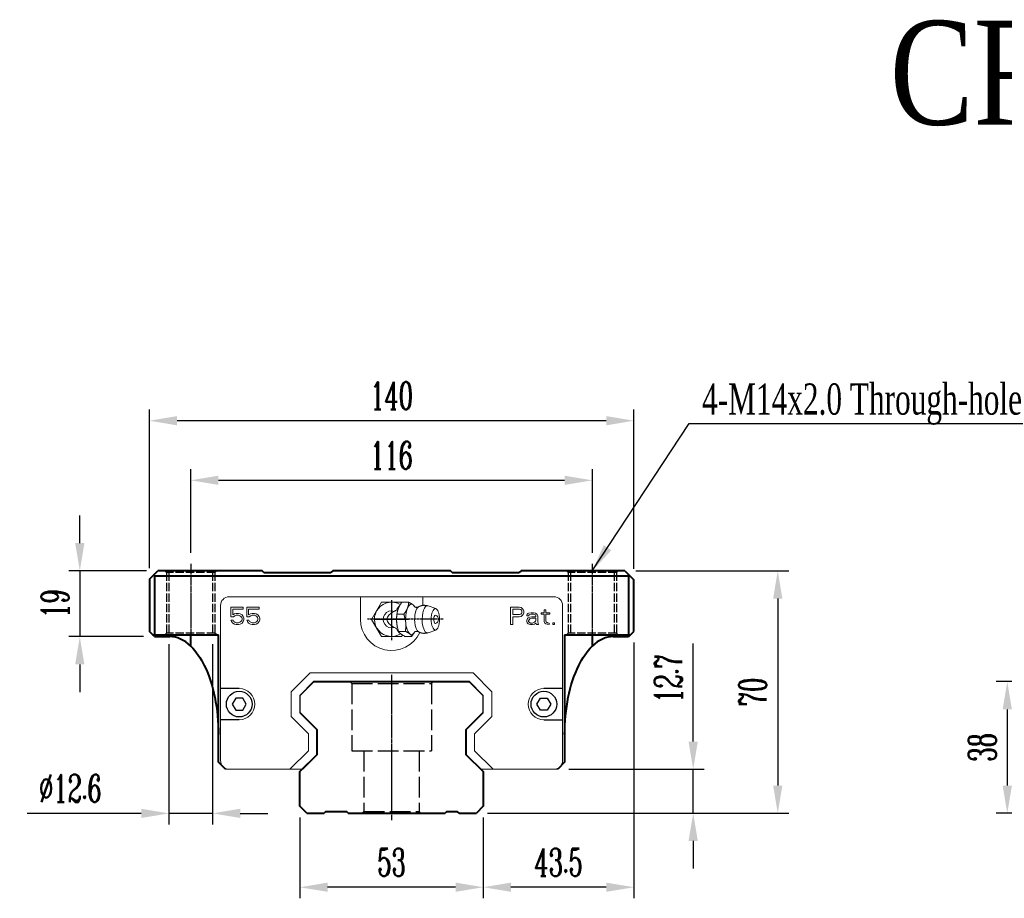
# Model space of a CAD drawing. Extents: x 43 to 781, y 237 to 491.
# Tile 1 of 2: x 43 to 327, y 237 to 491. Entities that reach past the tile are written whole.
import ezdxf

# ---------------------------------------------------------------- set-up
doc = ezdxf.new("R2010")
doc.units = 0
doc.header["$MEASUREMENT"] = 0
doc.header["$PDMODE"] = 2
doc.linetypes.add('ACAD_ISO02W100', pattern=[15, 12, -3])
doc.linetypes.add('CENTER', pattern=[0.95, 0.625, -0.125, 0.075, -0.125])
doc.layers.get('0').update_dxf_attribs({"linetype": 'CONTINUOUS'})
doc.layers.get('DEFPOINTS').update_dxf_attribs({"linetype": 'CONTINUOUS'})
for name, color, linetype, lineweight in [('CENTER', 1, 'CENTER', 25), ('DASH', 2, 'ACAD_ISO02W100', 25), ('DIM', 4, 'CONTINUOUS', 25), ('LINE', 7, 'CONTINUOUS', 40)]:
    doc.layers.add(name, color=color, linetype=linetype, lineweight=lineweight)
doc.layers.add('PV-CFD', color=7, linetype='CONTINUOUS')
doc.styles.get("Standard").update_dxf_attribs({"font": 'romanc.shx', "width": 0.6, "bigfont": 'chineset.shx'})
doc.styles.add('型式1', font='kaiu.ttf', dxfattribs={"width": 0.8})
doc.dimstyles.new('4X', dxfattribs={"dimscale": 12, "dimtxt": 1, "dimasz": 0.7, "dimexe": 0.3, "dimexo": 0.2, "dimgap": 0.2, "dimtad": 1, "dimdec": 3, "dimdsep": 46, "dimtxsty": 'Standard', "dimcen": 0, "dimadec": 1, "dimazin": 2, "dimtfac": 1, "dimtdec": 3, "dimtofl": 0, "dimtmove": 0, "dimatfit": 3, "dimfxl": 0.18, "dimtolj": 1, "dimtzin": 0, "dimarcsym": 0})
doc.dimstyles.get("Standard").update_dxf_attribs({"dimscale": 3, "dimtxt": 1, "dimasz": 0.7, "dimexe": 0.3, "dimexo": 0.2, "dimgap": 0.3, "dimtad": 1, "dimdsep": 46, "dimtxsty": 'Standard', "dimcen": 0, "dimclrd": 256, "dimclre": 256, "dimclrt": 256, "dimadec": 0, "dimazin": 0, "dimtfac": 1, "dimtofl": 0, "dimtmove": 0, "dimatfit": 3, "dimfxl": 1, "dimtolj": 1, "dimtzin": 0, "dimlwd": -1, "dimlwe": -1, "dimarcsym": 0})

# ---------------------------------------------------------------- blocks, each defined once
blk = doc.blocks.new('*U17')
at = {"layer": 'PV-CFD', "lineweight": 0}
for p, q in [((0, 37.97, 2.52), (0, 38.35, 2.31)), ((0, 38.35, -2.31), (0, 34.35, -4.62)), ((0, 38.35, 2.31), (0, 38.35, -2.31)), ((0, 38.28, 3.1), (0, 38.28, 4.67)), ((0, 36.82, 10.26), (0, 37.45, 8.44)), ((0, 37.12, 1.62), (0, 37.12, 3.19)), ((0, 35.86, 1.29), (0, 36.2, 1.36)), ((0, 34.35, -4.62), (0, 30.35, -2.31)), ((0, 33.19, 1.26), (0, 33.19, 2.83)), ((0, 32.83, 1.29), (0, 32.5, 1.36)), ((0, 31.87, 10.26), (0, 31.24, 8.44)), ((0, 30.35, 2.31), (0, 30.44, 2.36)), ((0, 30.41, 2.38), (0, 30.41, 3.95)), ((0, 30.35, -2.31), (0, 30.35, 2.31))]:
    blk.add_line(p, q, dxfattribs=at)
at = {"layer": 'PV-CFD', "lineweight": 0, "extrusion": (1, 0, 0)}
for centre, radius, start, end in [((34.35, 0), 3.95, 149.2444, 32.1888), ((34.35, 0), 1.95, 161.7439, 18.2561), ((34.35, 9.86), 1, 18.9485, 161.0515)]:
    blk.add_arc(centre, radius, start, end, dxfattribs=at)
for centre, major_axis, start_param, end_param in [((0, 34.35, 4.59), (0, 3.5), 5.993405, 6.890651), ((0, 34.35, 4.59), (0, 3.5), 4.946208, 5.993405), ((0, 34.35, 8.28), (0, 3.13), 4.946208, 6.4146), ((0, 34.35, 1.95), (0, 3), 5.939273, 6.073367), ((0, 34.35, 6.46), (0, 2.94), 4.946208, 6.052618), ((0, 34.35, 6.78), (0, 0, -7.84), 5.617901, 6.94847), ((0, 34.35, 2.28), (0, 3), 4.946208, 5.242468), ((0, 34.35, 10.13), (0, 0.954), 4.946208, 6.413821), ((0, 34.35, 4.59), (0, 3.5), 3.89901, 4.946208), ((0, 34.35, 8.28), (0, 3.13), 3.010177, 4.946208), ((0, 34.35, 2.28), (0, 3), 4.18231, 4.946208), ((0, 34.35, 6.46), (0, 2.94), 3.37216, 4.946208), ((0, 34.35, 10.13), (0, 0.954), 3.010957, 4.946208), ((0, 34.35, 4.59), (0, 3.5), 2.851813, 3.89901), ((0, 34.35, 1.95), (0, 3), 3.294184, 3.485505), ((0, 34.35, 4.59), (0, 3.5), 2.534127, 2.851813)]:
    blk.add_ellipse(centre, major_axis=major_axis, ratio=0.382683, start_param=start_param, end_param=end_param, dxfattribs=at)
blk.add_ellipse((0, 34.35, 10.13), major_axis=(0, 2.5), ratio=0.382683, dxfattribs=at)
at = {"layer": 'PV-CFD', "lineweight": 0}
for points, weights in [([(0, 37.12, 1.62), (0, 37.7, 1.91), (0, 38.28, 3.1)], [1, 1.15470053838, 1]), ([(0, 37.21, 5.36), (0, 37.71, 5.11), (0, 38.28, 4.67)], [1.01402419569, 1.02867276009, 1]), ([(0, 38.28, 4.67), (0, 37.97, 4.55), (0, 37.7, 4.21)], [1, 1.0379548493, 1]), ([(0, 37.7, 4.21), (0, 37.43, 3.86), (0, 37.12, 3.19)], [1, 1.0379548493, 1]), ([(0, 33.19, 1.26), (0, 35.16, 0.99), (0, 37.12, 1.62)], [1, 1.15470053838, 1]), ([(0, 37.12, 3.19), (0, 36.07, 3.37), (0, 35.16, 3.29)], [1, 1.0379548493, 1]), ([(0, 35.16, 3.29), (0, 34.24, 3.2), (0, 33.19, 2.83)], [1, 1.0379548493, 1]), ([(0, 30.41, 2.38), (0, 31.8, 1.37), (0, 33.19, 1.26)], [1, 1.15470053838, 1]), ([(0, 33.19, 2.83), (0, 32.45, 3.41), (0, 31.8, 3.67)], [1, 1.0379548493, 1]), ([(0, 31.8, 3.67), (0, 31.16, 3.93), (0, 30.41, 3.95)], [1, 1.0379548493, 1]), ([(0, 30.99, 4.97), (0, 31.23, 5.28), (0, 31.5, 5.41)], [1, 1.03410419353, 1.00691998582]), ([(0, 30.41, 3.95), (0, 30.72, 4.63), (0, 30.99, 4.97)], [1, 1.0379548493, 1])]:
    blk.add_rational_spline(points, weights, degree=2, dxfattribs=at)
for points, degree, knots in [([(0, 37.6, 2), (0, 37.57, 1.93), (0, 37.51, 1.86), (0, 37.32, 1.67), (0, 37.18, 1.56), (0, 36.84, 1.34), (0, 36.67, 1.24), (0, 36.49, 1.15)], 3, [-0.376952, -0.376952, -0.376952, -0.376952, -0.3332983, -0.3332983, -0.2725144, -0.2725144, -0.2208054, -0.2208054, -0.2208054, -0.2208054]), ([(0, 37.2, 6.2), (0, 37.11, 5.93), (0, 37.15, 5.49), (0, 37.25, 5.31), (0, 37.25, 5.31)], 1, [6.0526182, 6.0526182, 6.2208966, 6.4270338, 6.6227252, 6.6621051, 6.6621051]), ([(0, 36.2, 0.61), (0, 36.26, 0.75), (0, 36.33, 0.88), (0, 36.43, 1.06), (0, 36.46, 1.1), (0, 36.49, 1.15)], 3, [11.3039891, 11.3039891, 11.3039891, 11.3039891, 11.9795988, 11.9795988, 12.2175428, 12.2175428, 12.2175428, 12.2175428]), ([(0, 32.2, 1.15), (0, 32.29, 1), (0, 32.37, 0.86), (0, 32.45, 0.7), (0, 32.47, 0.66), (0, 32.49, 0.61)], 3, [2.7906963, 2.7906963, 2.7906963, 2.7906963, 3.3884522, 3.3884522, 3.630674, 3.630674, 3.630674, 3.630674]), ([(0, 32.2, 1.15), (0, 32.09, 1.21), (0, 31.98, 1.27), (0, 31.68, 1.45), (0, 31.51, 1.56), (0, 31.28, 1.75), (0, 31.21, 1.83), (0, 31.15, 1.9)], 3, [-0.2711885, -0.2711885, -0.2711885, -0.2711885, -0.2312899, -0.2312899, -0.1556643, -0.1556643, -0.1016902, -0.1016902, -0.1016902, -0.1016902]), ([(0, 31.44, 5.31), (0, 31.48, 5.37), (0, 31.58, 5.63), (0, 31.55, 6.07), (0, 31.49, 6.2)], 1, [2.7626728, 2.7626728, 2.9024238, 3.0689854, 3.2751226, 3.3721597, 3.3721597])]:
    blk.add_open_spline(points, degree=degree, knots=knots, dxfattribs=at)
for points in [[(0, 37.2, 6.2), (0, 37.39, 6.57), (0, 37.53, 7.01), (0, 37.59, 7.49), (0, 37.56, 7.98), (0, 37.45, 8.44)], [(0, 31.24, 8.44), (0, 31.13, 7.98), (0, 31.1, 7.49), (0, 31.16, 7.01), (0, 31.3, 6.57), (0, 31.49, 6.2)]]:
    blk.add_open_spline(points, degree=1, dxfattribs=at)
blk = doc.blocks.new('*D29')
at = {"layer": 'DEFPOINTS', "color": 0, "transparency": 16777216}
for p in [(217.45, 332), (174.55, 262), (261.6, 262)]:
    blk.add_point(p, dxfattribs=at)
at = {"layer": 'DIM', "color": 0, "lineweight": -2, "transparency": 16777216}
for p, q in [((220.65, 332), (264.8, 332)), ((261.6, 324), (261.6, 270)), ((177.75, 262), (264.8, 262))]:
    blk.add_line(p, q, dxfattribs=at)
at = {"layer": 'DIM', "color": 0, "transparency": 16777216}
for points in [[(262.94, 324), (260.27, 324), (261.6, 332)], [(260.27, 270), (262.94, 270), (261.6, 262)]]:
    blk.add_solid(points, dxfattribs=at)
at = {"layer": 'DIM', "color": 0, "transparency": 16777216, "insert": (254.4, 297), "char_height": 8, "attachment_point": 5, "rotation": 90}
blk.add_mtext('\\A1;70', dxfattribs=at)
blk = doc.blocks.new('*D30')
at = {"layer": 'DEFPOINTS', "color": 0, "transparency": 16777216}
for p in [(198.05, 274.7), (237.18, 274.7), (174.55, 262)]:
    blk.add_point(p, dxfattribs=at)
at = {"layer": 'DIM', "color": 0, "lineweight": -2, "transparency": 16777216}
for p, q in [((237.18, 282.7), (237.18, 311.04)), ((201.25, 274.7), (240.38, 274.7)), ((237.18, 262), (237.18, 274.7)), ((177.75, 262), (240.38, 262)), ((237.18, 254), (237.18, 246))]:
    blk.add_line(p, q, dxfattribs=at)
at = {"layer": 'DIM', "color": 0, "transparency": 16777216}
for points in [[(235.84, 282.7), (238.51, 282.7), (237.18, 274.7)], [(238.51, 254), (235.84, 254), (237.18, 262)]]:
    blk.add_solid(points, dxfattribs=at)
at = {"layer": 'DIM', "color": 0, "transparency": 16777216, "insert": (229.98, 300.87), "char_height": 8, "attachment_point": 5, "rotation": 90}
blk.add_mtext('\\A1;12.7', dxfattribs=at)
blk = doc.blocks.new('*D31')
at = {"layer": 'DEFPOINTS', "color": 0, "transparency": 16777216}
for p in [(123.55, 264), (176.55, 264), (123.55, 240.62)]:
    blk.add_point(p, dxfattribs=at)
at = {"layer": 'DIM', "color": 0, "lineweight": -2, "transparency": 16777216}
for p, q in [((123.55, 260.8), (123.55, 237.42)), ((176.55, 260.8), (176.55, 237.42)), ((168.55, 240.62), (131.55, 240.62))]:
    blk.add_line(p, q, dxfattribs=at)
at = {"layer": 'DIM', "color": 0, "transparency": 16777216}
for points in [[(131.55, 241.95), (131.55, 239.29), (123.55, 240.62)], [(168.55, 239.29), (168.55, 241.95), (176.55, 240.62)]]:
    blk.add_solid(points, dxfattribs=at)
at = {"layer": 'DIM', "color": 0, "transparency": 16777216, "insert": (150.05, 247.82), "char_height": 8, "attachment_point": 5}
blk.add_mtext('\\A1;53', dxfattribs=at)
blk = doc.blocks.new('*D32')
at = {"layer": 'DEFPOINTS', "color": 0, "transparency": 16777216}
for p in [(220.05, 314.5), (176.55, 264), (176.55, 240.62)]:
    blk.add_point(p, dxfattribs=at)
at = {"layer": 'DIM', "color": 0, "lineweight": -2, "transparency": 16777216}
for p, q in [((220.05, 311.3), (220.05, 237.42)), ((176.55, 260.8), (176.55, 237.42)), ((212.05, 240.62), (184.55, 240.62))]:
    blk.add_line(p, q, dxfattribs=at)
at = {"layer": 'DIM', "color": 0, "transparency": 16777216}
for points in [[(184.55, 241.95), (184.55, 239.29), (176.55, 240.62)], [(212.05, 239.29), (212.05, 241.95), (220.05, 240.62)]]:
    blk.add_solid(points, dxfattribs=at)
at = {"layer": 'DIM', "color": 0, "transparency": 16777216, "insert": (198.3, 247.82), "char_height": 8, "attachment_point": 5}
blk.add_mtext('\\A1;43.5', dxfattribs=at)
blk = doc.blocks.new('*D33')
at = {"layer": 'DEFPOINTS', "color": 0, "transparency": 16777216}
for p in [(80.1, 375.37), (80.1, 329.6), (220.05, 329.4)]:
    blk.add_point(p, dxfattribs=at)
at = {"layer": 'DIM', "color": 0, "lineweight": -2, "transparency": 16777216}
for p, q in [((80.1, 332.8), (80.1, 378.57)), ((220.05, 332.6), (220.05, 378.57)), ((212.05, 375.37), (88.1, 375.37))]:
    blk.add_line(p, q, dxfattribs=at)
at = {"layer": 'DIM', "color": 0, "transparency": 16777216}
for points in [[(88.1, 376.7), (88.1, 374.03), (80.1, 375.37)], [(212.05, 374.03), (212.05, 376.7), (220.05, 375.37)]]:
    blk.add_solid(points, dxfattribs=at)
at = {"layer": 'DIM', "color": 0, "transparency": 16777216, "insert": (150.07, 382.57), "char_height": 8, "attachment_point": 5}
blk.add_mtext('\\A1;140', dxfattribs=at)
blk = doc.blocks.new('*D34')
at = {"layer": 'DEFPOINTS', "color": 0, "transparency": 16777216}
for p in [(85.75, 314), (98.35, 314), (85.75, 261.95)]:
    blk.add_point(p, dxfattribs=at)
at = {"layer": 'DIM', "color": 0, "lineweight": -2, "transparency": 16777216}
for p, q in [((85.75, 310.8), (85.75, 258.75)), ((98.35, 310.8), (98.35, 258.75)), ((77.75, 261.95), (44.83, 261.95)), ((98.35, 261.95), (85.75, 261.95)), ((106.35, 261.95), (114.35, 261.95))]:
    blk.add_line(p, q, dxfattribs=at)
at = {"layer": 'DIM', "color": 0, "transparency": 16777216}
for points in [[(77.75, 260.62), (77.75, 263.29), (85.75, 261.95)], [(106.35, 263.29), (106.35, 260.62), (98.35, 261.95)]]:
    blk.add_solid(points, dxfattribs=at)
at = {"layer": 'DIM', "color": 0, "transparency": 16777216, "insert": (57.29, 269.15), "char_height": 8, "attachment_point": 5}
blk.add_mtext('\\A1;%%c12.6', dxfattribs=at)
blk = doc.blocks.new('*D35')
at = {"layer": 'DEFPOINTS', "color": 0, "transparency": 16777216}
for p in [(82.5, 332), (60, 313), (81.6, 313)]:
    blk.add_point(p, dxfattribs=at)
at = {"layer": 'DIM', "color": 0, "lineweight": -2, "transparency": 16777216}
for p, q in [((60, 340), (60, 348)), ((79.3, 332), (56.8, 332)), ((60, 332), (60, 313)), ((78.4, 313), (56.8, 313)), ((60, 305), (60, 297))]:
    blk.add_line(p, q, dxfattribs=at)
at = {"layer": 'DIM', "color": 0, "transparency": 16777216}
for points in [[(58.66, 340), (61.33, 340), (60, 332)], [(61.33, 305), (58.66, 305), (60, 313)]]:
    blk.add_solid(points, dxfattribs=at)
at = {"layer": 'DIM', "color": 0, "transparency": 16777216, "insert": (52.8, 322.5), "char_height": 8, "attachment_point": 5, "rotation": 90}
blk.add_mtext('\\A1;19', dxfattribs=at)
blk = doc.blocks.new('*D37')
at = {"layer": 'DEFPOINTS', "color": 0, "transparency": 16777216}
for p in [(360.78, 300), (327.91, 262), (360.78, 262)]:
    blk.add_point(p, dxfattribs=at)
at = {"layer": 'DIM', "color": 0, "lineweight": -2, "transparency": 16777216}
for p, q in [((343.68, 300), (324.71, 300)), ((357.58, 300), (350.08, 300)), ((327.91, 292), (327.91, 270)), ((357.58, 262), (324.71, 262))]:
    blk.add_line(p, q, dxfattribs=at)
at = {"layer": 'DIM', "color": 0, "transparency": 16777216}
for points in [[(329.24, 292), (326.57, 292), (327.91, 300)], [(326.57, 270), (329.24, 270), (327.91, 262)]]:
    blk.add_solid(points, dxfattribs=at)
at = {"layer": 'DIM', "color": 0, "transparency": 16777216, "insert": (320.71, 281), "char_height": 8, "attachment_point": 5, "rotation": 90}
blk.add_mtext('\\A1;38', dxfattribs=at)
blk = doc.blocks.new('*D41')
at = {"layer": 'DEFPOINTS', "color": 0, "transparency": 16777216}
for p in [(208.05, 358.15), (92.05, 334), (208.05, 334)]:
    blk.add_point(p, dxfattribs=at)
at = {"layer": 'DIM', "color": 0, "lineweight": -2, "transparency": 16777216}
for p, q in [((92.05, 337.2), (92.05, 361.35)), ((208.05, 337.2), (208.05, 361.35)), ((100.05, 358.15), (200.05, 358.15))]:
    blk.add_line(p, q, dxfattribs=at)
at = {"layer": 'DIM', "color": 0, "transparency": 16777216}
for points in [[(100.05, 359.48), (100.05, 356.82), (92.05, 358.15)], [(200.05, 356.82), (200.05, 359.48), (208.05, 358.15)]]:
    blk.add_solid(points, dxfattribs=at)
at = {"layer": 'DIM', "color": 0, "transparency": 16777216, "insert": (150.05, 365.35), "char_height": 8, "attachment_point": 5}
blk.add_mtext('\\A1;116', dxfattribs=at)

msp = doc.modelspace()

# ---------------------------------------------------------------- linework, layer by layer
at = {"color": 7, "linetype": 'Continuous', "lineweight": 15}
for p, q in [((103.1465, 324.5), (141.0465, 324.5)), ((159.0465, 324.5), (141.0465, 324.5)), ((141.0465, 318), (141.0465, 324.5)), ((159.0465, 324.5), (196.9465, 324.5)), ((159.0465, 324.5), (159.0465, 322.0137)), ((100.6465, 277.2), (100.6465, 322)), ((103.6465, 318.734), (103.6465, 321.5)), ((103.6465, 321.5), (107.1882, 321.5)), ((107.1882, 321.5), (107.1882, 320.9681)), ((108.2298, 318.734), (108.2298, 321.5)), ((108.2298, 321.5), (111.7715, 321.5)), ((111.7715, 321.5), (111.7715, 320.9681)), ((184.4465, 316.5), (184.4465, 321.5)), ((184.4465, 321.5), (186.9465, 321.5)), ((187.4673, 321.3936), (186.9465, 321.5)), ((187.884, 321.0745), (187.4673, 321.3936)), ((199.4465, 322), (199.4465, 277.2)), ((104.3757, 318.734), (103.6465, 318.734)), ((107.1882, 320.9681), (104.1673, 320.9681)), ((104.1673, 319.266), (104.1673, 320.9681)), ((104.6882, 319.5851), (104.1673, 319.266)), ((104.3757, 318.734), (104.7923, 319.0532)), ((105.209, 319.6915), (104.6882, 319.5851)), ((104.7923, 319.0532), (105.209, 319.1596)), ((105.834, 319.6915), (105.209, 319.6915)), ((105.209, 319.1596), (105.834, 319.1596)), ((106.3548, 319.5851), (105.834, 319.6915)), ((105.834, 319.1596), (106.2507, 319.0532)), ((106.2507, 319.0532), (106.5632, 318.8404)), ((106.8757, 319.266), (106.3548, 319.5851)), ((106.5632, 318.8404), (106.7715, 318.5213)), ((107.1882, 318.8404), (106.8757, 319.266)), ((107.3965, 318.3085), (107.1882, 318.8404)), ((108.959, 318.734), (108.2298, 318.734)), ((111.7715, 320.9681), (108.7507, 320.9681)), ((108.7507, 319.266), (108.7507, 320.9681)), ((109.2715, 319.5851), (108.7507, 319.266)), ((108.959, 318.734), (109.3757, 319.0532)), ((109.7923, 319.6915), (109.2715, 319.5851)), ((109.3757, 319.0532), (109.7923, 319.1596)), ((110.4173, 319.6915), (109.7923, 319.6915)), ((109.7923, 319.1596), (110.4173, 319.1596)), ((110.9382, 319.5851), (110.4173, 319.6915)), ((110.4173, 319.1596), (110.834, 319.0532)), ((110.834, 319.0532), (111.1465, 318.8404)), ((111.459, 319.266), (110.9382, 319.5851)), ((111.1465, 318.8404), (111.3548, 318.5213)), ((111.7715, 318.8404), (111.459, 319.266)), ((111.9798, 318.3085), (111.7715, 318.8404)), ((185.0715, 320.9681), (187.0507, 320.9681)), ((185.0715, 319.3723), (185.0715, 320.9681)), ((187.0507, 319.3723), (185.0715, 319.3723)), ((186.9465, 318.734), (185.0715, 318.734)), ((185.0715, 318.734), (185.0715, 316.5)), ((187.4673, 318.8404), (186.9465, 318.734)), ((187.0507, 320.9681), (187.3632, 320.8617)), ((187.3632, 319.4787), (187.0507, 319.3723)), ((187.3632, 320.8617), (187.5715, 320.6489)), ((187.5715, 319.6915), (187.3632, 319.4787)), ((187.884, 319.1596), (187.4673, 318.8404)), ((187.5715, 320.6489), (187.6757, 320.3298)), ((187.6757, 320.0106), (187.5715, 319.6915)), ((187.6757, 320.3298), (187.6757, 320.0106)), ((188.1965, 320.6489), (187.884, 321.0745)), ((188.1965, 319.5851), (187.884, 319.1596)), ((188.3007, 320.3298), (188.1965, 320.6489)), ((188.3007, 319.9043), (188.1965, 319.5851)), ((188.3007, 320.3298), (188.3007, 319.9043)), ((189.134, 319.266), (189.2382, 319.4787)), ((189.134, 319.0532), (189.134, 319.266)), ((189.6548, 319.0532), (189.134, 319.0532)), ((189.2382, 319.4787), (189.4465, 319.6915)), ((189.4465, 319.6915), (189.6548, 319.7979)), ((189.5507, 318.4149), (189.9673, 318.6277)), ((189.6548, 319.7979), (190.384, 319.9043)), ((189.759, 319.266), (189.6548, 319.0532)), ((189.9673, 319.3723), (189.759, 319.266)), ((190.384, 319.4787), (189.9673, 319.3723)), ((189.9673, 318.6277), (190.5923, 318.734)), ((190.384, 319.9043), (191.009, 319.9043)), ((191.009, 319.4787), (190.384, 319.4787)), ((190.5923, 318.734), (191.7382, 318.734)), ((191.009, 319.9043), (191.634, 319.7979)), ((191.4257, 319.3723), (191.009, 319.4787)), ((191.634, 319.266), (191.4257, 319.3723)), ((191.634, 319.7979), (191.9465, 319.5851)), ((191.7382, 319.0532), (191.634, 319.266)), ((191.7382, 318.734), (191.7382, 319.0532)), ((191.9465, 319.5851), (192.1548, 319.3723)), ((192.1548, 319.3723), (192.259, 319.0532)), ((192.259, 319.0532), (192.259, 317.3511)), ((193.3007, 319.4787), (193.3007, 319.9043)), ((193.3007, 319.9043), (194.134, 319.9043)), ((194.134, 319.4787), (193.3007, 319.4787)), ((194.134, 319.9043), (194.134, 320.7553)), ((194.134, 320.7553), (194.6548, 320.7553)), ((194.134, 317.3511), (194.134, 319.4787)), ((194.6548, 320.7553), (194.6548, 319.9043)), ((194.6548, 319.9043), (195.8007, 319.9043)), ((195.8007, 319.4787), (194.6548, 319.4787)), ((194.6548, 319.4787), (194.6548, 317.5638)), ((195.8007, 319.9043), (195.8007, 319.4787)), ((103.6465, 317.7766), (103.8548, 317.3511)), ((104.2715, 317.7766), (103.6465, 317.7766)), ((103.8548, 317.3511), (104.1673, 316.9255)), ((104.1673, 316.9255), (104.6882, 316.6064)), ((104.4798, 317.3511), (104.2715, 317.7766)), ((104.7923, 317.1383), (104.4798, 317.3511)), ((104.6882, 316.6064), (105.209, 316.5)), ((105.209, 317.0319), (104.7923, 317.1383)), ((105.834, 317.0319), (105.209, 317.0319)), ((105.209, 316.5), (105.834, 316.5)), ((106.2507, 317.1383), (105.834, 317.0319)), ((105.834, 316.5), (106.3548, 316.6064)), ((106.5632, 317.3511), (106.2507, 317.1383)), ((106.3548, 316.6064), (106.8757, 316.9255)), ((106.7715, 317.6702), (106.5632, 317.3511)), ((106.7715, 318.5213), (106.8757, 318.2021)), ((106.8757, 317.9894), (106.7715, 317.6702)), ((106.8757, 318.2021), (106.8757, 317.9894)), ((106.8757, 316.9255), (107.1882, 317.3511)), ((107.1882, 317.3511), (107.3965, 317.883)), ((107.3965, 317.883), (107.3965, 318.3085)), ((108.8548, 317.7766), (108.2298, 317.7766)), ((108.2298, 317.7766), (108.4382, 317.3511)), ((108.4382, 317.3511), (108.7507, 316.9255)), ((108.7507, 316.9255), (109.2715, 316.6064)), ((109.0632, 317.3511), (108.8548, 317.7766)), ((109.3757, 317.1383), (109.0632, 317.3511)), ((109.2715, 316.6064), (109.7923, 316.5)), ((109.7923, 317.0319), (109.3757, 317.1383)), ((110.4173, 317.0319), (109.7923, 317.0319)), ((109.7923, 316.5), (110.4173, 316.5)), ((110.834, 317.1383), (110.4173, 317.0319)), ((110.4173, 316.5), (110.9382, 316.6064)), ((111.1465, 317.3511), (110.834, 317.1383)), ((110.9382, 316.6064), (111.459, 316.9255)), ((111.3548, 317.6702), (111.1465, 317.3511)), ((111.3548, 318.5213), (111.459, 318.2021)), ((111.459, 317.9894), (111.3548, 317.6702)), ((111.459, 318.2021), (111.459, 317.9894)), ((111.459, 316.9255), (111.7715, 317.3511)), ((111.7715, 317.3511), (111.9798, 317.883)), ((111.9798, 317.883), (111.9798, 318.3085)), ((185.0715, 316.5), (184.4465, 316.5)), ((189.134, 317.7766), (189.3423, 318.2021)), ((189.134, 317.4574), (189.134, 317.7766)), ((189.2382, 317.0319), (189.134, 317.4574)), ((189.5507, 316.7128), (189.2382, 317.0319)), ((189.3423, 318.2021), (189.5507, 318.4149)), ((189.759, 316.6064), (189.5507, 316.7128)), ((189.6548, 317.5638), (189.759, 317.883)), ((189.6548, 317.3511), (189.6548, 317.5638)), ((189.759, 317.1383), (189.6548, 317.3511)), ((189.759, 317.883), (189.9673, 318.0957)), ((190.1757, 316.9255), (189.759, 317.1383)), ((190.1757, 316.5), (189.759, 316.6064)), ((189.9673, 318.0957), (190.1757, 318.2021)), ((190.1757, 318.2021), (190.5923, 318.3085)), ((190.8007, 316.9255), (190.1757, 316.9255)), ((190.8007, 316.5), (190.1757, 316.5)), ((190.5923, 318.3085), (191.7382, 318.3085)), ((191.3215, 317.1383), (190.8007, 316.9255)), ((191.3215, 316.6064), (190.8007, 316.5)), ((191.634, 317.4574), (191.3215, 317.1383)), ((191.634, 316.8191), (191.3215, 316.6064)), ((191.7382, 317.6702), (191.634, 317.4574)), ((191.7382, 317.0319), (191.634, 316.8191)), ((191.7382, 318.3085), (191.7382, 317.6702)), ((191.8423, 316.7128), (191.7382, 317.0319)), ((191.9465, 316.5), (191.8423, 316.7128)), ((192.4673, 316.5), (191.9465, 316.5)), ((192.3632, 316.8191), (192.259, 317.3511)), ((192.4673, 316.5), (192.3632, 316.8191)), ((194.3423, 316.9255), (194.134, 317.3511)), ((194.6548, 316.7128), (194.3423, 316.9255)), ((194.759, 317.2447), (194.6548, 317.5638)), ((194.9673, 316.6064), (194.6548, 316.7128)), ((195.0715, 317.0319), (194.759, 317.2447)), ((195.5923, 316.5), (194.9673, 316.6064)), ((195.5923, 316.9255), (195.0715, 317.0319)), ((195.5923, 316.9255), (195.5923, 316.5)), ((196.634, 317.0319), (197.1548, 317.0319)), ((196.634, 316.5), (196.634, 317.0319)), ((197.1548, 316.5), (196.634, 316.5)), ((197.1548, 317.0319), (197.1548, 316.5)), ((121.0465, 297.0355), (126.511, 302.5)), ((126.511, 302.5), (173.582, 302.5)), ((173.582, 302.5), (179.0465, 297.0355)), ((123.5465, 296), (127.5465, 300)), ((123.6465, 295.9586), (127.5879, 299.9)), ((127.5879, 299.9), (172.5051, 299.9)), ((176.4465, 295.9586), (172.5051, 299.9)), ((176.5465, 296), (172.5465, 300)), ((121.0465, 297.0355), (121.0465, 289.9645)), ((123.5465, 296), (123.5465, 291)), ((123.6465, 295.9586), (123.6465, 291.0414)), ((176.4465, 295.9586), (176.4465, 291.0414)), ((176.5465, 296), (176.5465, 291)), ((179.0465, 297.0355), (179.0465, 289.9645)), ((123.5465, 291.3308), (123.5465, 295.6692)), ((123.6465, 291.3308), (123.6465, 295.6692)), ((176.4465, 291.3308), (176.4465, 295.6692)), ((176.5465, 291.3308), (176.5465, 295.6692)), ((123.5465, 291), (128.5465, 286)), ((123.6465, 291.0414), (128.6465, 286.0414)), ((176.4465, 291.0414), (171.4465, 286.0414)), ((176.5465, 291), (171.5465, 286)), ((121.0465, 289.9645), (126.0465, 284.9645)), ((174.0465, 284.9645), (179.0465, 289.9645)), ((126.0465, 284.9645), (126.0465, 280.0355)), ((128.6465, 278.9586), (128.6465, 286.0414)), ((171.4465, 286.0414), (171.4465, 278.9586)), ((174.0465, 284.9645), (174.0465, 280.0355)), ((126.0465, 280.0355), (120.711, 274.7)), ((124.3879, 274.7), (128.6465, 278.9586)), ((171.4465, 278.9586), (175.7051, 274.7)), ((179.382, 274.7), (174.0465, 280.0355)), ((116.4683, 274.7), (102.0465, 274.7)), ((120.711, 274.7), (116.4683, 274.7)), ((122.8323, 274.7), (120.711, 274.7)), ((124.1334, 274.7), (122.5343, 274.7)), ((122.8323, 274.7), (124.3879, 274.7)), ((175.7051, 274.7), (177.2607, 274.7)), ((177.5587, 274.7), (175.9596, 274.7)), ((179.382, 274.7), (177.2607, 274.7)), ((183.6247, 274.7), (179.382, 274.7)), ((198.0465, 274.7), (183.6247, 274.7))]:
    msp.add_line(p, q, dxfattribs=at)
for p, q in [((106.0465, 298), (100.6465, 298)), ((199.4465, 298), (194.0465, 298)), ((106.0465, 289), (100.6465, 289)), ((194.0465, 289), (199.4465, 289))]:
    msp.add_line(p, q)
at = {"flags": 128}
for points in [[(105.0465, 295.232), (104.0465, 293.5), (105.0465, 291.7679), (107.0465, 291.7679), (108.0465, 293.5), (107.0465, 295.232)], [(195.0465, 295.232), (196.0465, 293.5), (195.0465, 291.7679), (193.0465, 291.7679), (192.0465, 293.5), (193.0465, 295.232)]]:
    msp.add_lwpolyline(points, close=True, dxfattribs=at)
for centre in [(106.0465, 293.5), (194.0465, 293.5)]:
    msp.add_circle(centre, 3.71)
at = {"color": 7, "linetype": 'Continuous', "lineweight": 15}
for centre, radius, start, end in [((103.1465, 322), 2.5, 90, 180), ((196.9465, 322), 2.5, 0, 90), ((150.0465, 318), 9, 180, 335.131202), ((106.0465, 293.5), 4.5, 270, 90), ((194.0465, 293.5), 4.5, 90, 270), ((103.1465, 277.2), 2.5, 180, 270), ((196.9465, 277.2), 2.5, 270, 0)]:
    msp.add_arc(centre, radius, start, end, dxfattribs=at)
at = {"layer": 'CENTER', "ltscale": 0.2}
for p, q in [((92.0465, 334), (92.0465, 311.5)), ((208.0465, 334), (208.0465, 311.5))]:
    msp.add_line(p, q, dxfattribs=at)
at = {"layer": 'CENTER'}
for p, q in [((150.0465, 323.5124), (150.0465, 311.908)), ((164.9864, 318), (143.1021, 318))]:
    msp.add_line(p, q, dxfattribs=at)
at = {"layer": 'CENTER', "ltscale": 0.1}
for p, q in [((150.0465, 323), (150.0465, 313)), ((150.0465, 323), (150.0465, 313)), ((150.0465, 323), (150.0465, 313)), ((150.0465, 323), (150.0465, 313)), ((150.0465, 323), (150.0465, 313)), ((145.0465, 318), (155.0465, 318)), ((145.0465, 318), (155.0465, 318)), ((145.0465, 318), (155.0465, 318)), ((145.0465, 318), (155.0465, 318)), ((145.0465, 318), (155.0465, 318))]:
    msp.add_line(p, q, dxfattribs=at)
at = {"layer": 'CENTER', "ltscale": 0.5}
msp.add_line((150.0465, 302), (150.0465, 260), dxfattribs=at)
at = {"layer": 'DASH', "ltscale": 0.2}
for p, q in [((84.5465, 332), (85.0465, 331.5)), ((85.0465, 331.5), (85.0465, 314)), ((99.0465, 331.5), (85.0465, 331.5)), ((85.7465, 331.5), (85.7465, 314)), ((98.3465, 331.5), (98.3465, 314)), ((99.5465, 332), (99.0465, 331.5)), ((99.0465, 331.5), (99.0465, 314)), ((200.5465, 332), (201.0465, 331.5)), ((201.0465, 331.5), (201.0465, 314)), ((215.0465, 331.5), (201.0465, 331.5)), ((201.7465, 331.5), (201.7465, 314)), ((214.3465, 331.5), (214.3465, 314)), ((215.5465, 332), (215.0465, 331.5)), ((215.0465, 331.5), (215.0465, 314)), ((84.5465, 313.5), (85.0465, 314)), ((99.0465, 314), (85.0465, 314)), ((99.5465, 313.5), (99.0465, 314)), ((200.5465, 313.5), (201.0465, 314)), ((215.0465, 314), (201.0465, 314)), ((215.5465, 313.5), (215.0465, 314))]:
    msp.add_line(p, q, dxfattribs=at)
at = {"layer": 'DASH', "ltscale": 0.5}
for p, q in [((138.0467, 300), (138.5465, 299.5)), ((138.5465, 299.5), (138.5465, 280)), ((138.5465, 299.5), (161.5465, 299.5)), ((161.5465, 299.5), (162.0463, 300)), ((161.5465, 299.5), (161.5465, 280)), ((138.5465, 280), (161.5465, 280)), ((142.0465, 280), (142.0465, 262.5)), ((158.0465, 280), (158.0465, 262.5)), ((141.5465, 262), (142.0463, 262.5)), ((142.0463, 262.5), (158.0465, 262.5)), ((158.0465, 262.5), (158.5463, 262))]:
    msp.add_line(p, q, dxfattribs=at)
at = {"layer": 'LINE'}
for p, q in [((80.0965, 329.6), (82.4965, 332)), ((81.2965, 330.8), (81.5965, 330.5)), ((218.5465, 330.5), (81.5965, 330.5)), ((81.5965, 330.5), (81.5965, 313.5)), ((112.6465, 332), (82.4965, 332)), ((113.1465, 331.5), (112.6465, 332)), ((113.1465, 331.5), (132.5465, 331.5)), ((133.0465, 332), (132.5465, 331.5)), ((167.0465, 332), (133.0465, 332)), ((167.5465, 331.5), (167.0465, 332)), ((167.5465, 331.5), (186.9465, 331.5)), ((187.4465, 332), (186.9465, 331.5)), ((217.4465, 332), (187.4465, 332)), ((217.4465, 332), (220.0465, 329.4)), ((218.7465, 330.7), (218.5465, 330.5)), ((218.5465, 313.5), (218.5465, 330.5)), ((80.0965, 329.6), (80.0965, 314.5)), ((220.0465, 314.5), (220.0465, 329.4)), ((81.5965, 313), (80.0965, 314.5)), ((81.0465, 313.5), (100.0465, 313.5)), ((81.5465, 313), (86.0465, 313)), ((92.0465, 310.2693), (92.0465, 313.5)), ((100.0465, 276.7), (100.0465, 313.5)), ((200.0465, 313.5), (218.9965, 313.5)), ((200.0465, 313.5), (200.0465, 276.7)), ((208.0465, 313.5), (208.0465, 310.2693)), ((214.0465, 313), (218.4965, 313)), ((218.5465, 313), (220.0465, 314.5)), ((127.5465, 300), (172.5465, 300)), ((128.5465, 279), (128.5465, 286)), ((171.5465, 286), (171.5465, 279)), ((123.5465, 274), (128.5465, 279)), ((171.5465, 279), (176.5465, 274)), ((102.0465, 274.7), (100.0465, 276.7)), ((200.0465, 276.7), (198.0465, 274.7)), ((123.5465, 264), (123.5465, 274)), ((176.5465, 274), (176.5465, 264)), ((125.5465, 262), (123.5465, 264)), ((125.5465, 262), (130.5465, 262)), ((131.0465, 262.5), (130.5465, 262)), ((131.0465, 262.5), (137.0465, 262.5)), ((137.5465, 262), (137.0465, 262.5)), ((137.5465, 262), (165.5465, 262)), ((166.0465, 262.5), (165.5465, 262)), ((166.0465, 262.5), (169.0465, 262.5)), ((169.5465, 262), (169.0465, 262.5)), ((169.5465, 262), (174.5465, 262)), ((176.5465, 264), (174.5465, 262))]:
    msp.add_line(p, q, dxfattribs=at)
for centre, start_param, end_param in [((86.0465, 284.7), 5.84027426, 6.28318531), ((214.0465, 284.7), 0, 0.44291104)]:
    msp.add_ellipse(centre, major_axis=(0, 28.3), ratio=0.49469965, start_param=start_param, end_param=end_param, dxfattribs=at)
for points, start_tangent, end_tangent in [([(92.0463, 310.2691), (95.946, 304.7111), (98.9808, 295.5299), (100.0465, 284.7)], (0.72141795, -0.69249993), (0, -1)), ([(200.0465, 284.7), (201.1122, 295.5299), (204.147, 304.7111), (208.0467, 310.2691)], (0, 1), (0.72141795, 0.69249993))]:
    msp.add_spline(points, degree=3, dxfattribs=dict(at, start_tangent=start_tangent, end_tangent=end_tangent))

# ---------------------------------------------------------------- block references
at = {"layer": 'PV-CFD', "lineweight": 0, "extrusion": (1, -1.83697e-16, 0), "xscale": 1.25, "yscale": 1.25, "zscale": 1.25, "rotation": 90}
msp.add_blockref('*U17', (360.9313, 0, 150.0465), dxfattribs=at)

# ---------------------------------------------------------------- texts
at = {"layer": 'DIM', "insert": (239.7024, 386.1338), "char_height": 9, "attachment_point": 1, "style": '型式1'}
msp.add_mtext('\\A1;{\\fTimes New Roman|b0|i0|c186|p18;4-M14x2.0 Through-hole}', dxfattribs=at)
at = {"layer": 'LINE', "color": 1, "insert": (414.8389, 475.6667), "char_height": 29.9999997, "width": 226.628207, "attachment_point": 5, "style": '型式1'}
msp.add_mtext('{\\fTimes New Roman|b0|i0|c0|p65;\\C7;CR\\fTimes New Roman|b0|i0|c136|p65;H55FE\\fTimes New Roman|b0|i0|c0|p65;-XNB}', dxfattribs=at)

# ---------------------------------------------------------------- dimensions: what is measured, and where the dimension line sits
at = {"layer": 'DIM'}
for base, p1, p2, text, picture, middle in [((80.0965, 375.367), (220.0465, 329.4), (80.0965, 329.6), '140', '*D33', (150.0715, 382.567)), ((85.7465, 261.9519), (98.3465, 314), (85.7465, 314), '%%c<>', '*D34', (57.2893, 269.1519))]:
    dim = msp.add_linear_dim(base=base, p1=p1, p2=p2, angle=180, text=text, dimstyle='4X', override={"dimscale": 4, "dimtxt": 2, "dimasz": 2, "dimexe": 0.8, "dimexo": 0.8, "dimgap": 0.8, "dimtofl": 1}, dxfattribs=at)
    dim.commit()
    dim.dimension.update_dxf_attribs({"geometry": picture, "text_midpoint": middle})
dim = msp.add_linear_dim(base=(208.0465, 358.15), p1=(92.0465, 334), p2=(208.0465, 334), dimstyle='4X', override={"dimscale": 4, "dimtxt": 2, "dimasz": 2, "dimexe": 0.8, "dimexo": 0.8, "dimgap": 0.8, "dimtofl": 1}, dxfattribs=at)
dim.commit()
dim.dimension.update_dxf_attribs({"geometry": '*D41', "text_midpoint": (150.0465, 365.35)})
for base, p1, p2, angle, picture, middle in [((59.9979, 313), (82.4965, 332), (81.5965, 313), 90, '*D35', (52.7979, 322.5)), ((261.6037, 262), (217.4465, 332), (174.5465, 262), 90, '*D29', (254.4037, 297)), ((176.5465, 240.6194), (220.0465, 314.5), (176.5465, 264), 180, '*D32', (198.2965, 247.8194)), ((237.1767, 274.7), (174.5465, 262), (198.0465, 274.7), 90, '*D30', (229.9767, 300.8714)), ((327.9057, 262), (360.7801, 300), (360.7801, 262), 90, '*D37', (320.7057, 281)), ((123.5465, 240.6194), (176.5465, 264), (123.5465, 264), 180, '*D31', (150.0465, 247.8194))]:
    dim = msp.add_linear_dim(base=base, p1=p1, p2=p2, angle=angle, dimstyle='4X', override={"dimscale": 4, "dimtxt": 2, "dimasz": 2, "dimexe": 0.8, "dimexo": 0.8, "dimgap": 0.8, "dimtofl": 1}, dxfattribs=at)
    dim.commit()
    dim.dimension.update_dxf_attribs({"geometry": picture, "text_midpoint": middle})

# ---------------------------------------------------------------- leaders
at = {"layer": 'DIM', "annotation_type": 0, "has_hookline": 1, "hookline_direction": 0, "text_width": 108.1921}
msp.add_leader([(208.0465, 332), (236.0024, 374.543), (351.5406, 374.543)], dimstyle='Standard', override={"dimscale": 4, "dimasz": 2, "dimtad": 0, "dimfxl": 0.18}, dxfattribs=at)

doc.saveas('drawing.dxf')
